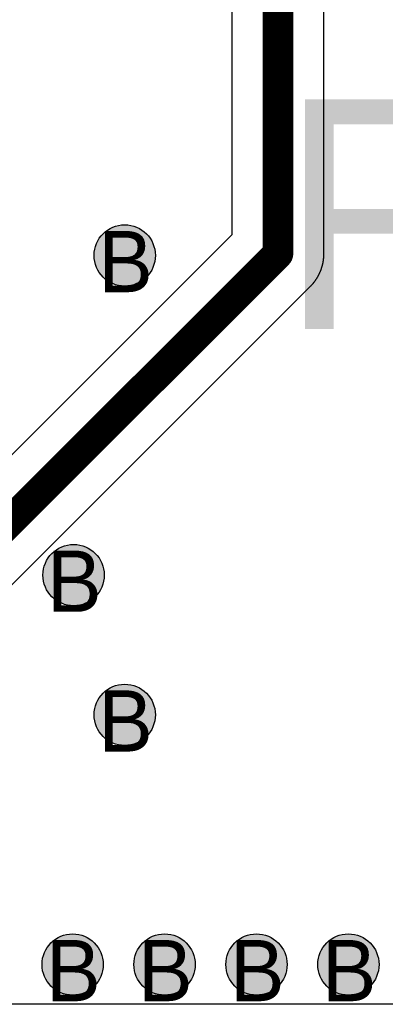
# Model space of a CAD drawing. Header units: millimetres. Extents: x -1.5 to 11.1, y -3 to 5.
# Tile 61 of 256: x 0.866 to 0.985, y 1.255 to 1.577. Entities that reach past the tile are written whole.
import ezdxf

# ---------------------------------------------------------------- set-up
doc = ezdxf.new("R2010")
doc.units = ezdxf.units.MM
doc.header["$MEASUREMENT"] = 0
for name, color, linetype, true_color in [('BottomLayer', 5, 'Continuous', 0x0000ff), ('DrillDrawing', 1, 'Continuous', 0xff0000), ('Metal_2', 7, 'Continuous', 0x7f0000), ('Metal_3', 7, 'Continuous', 0x3f7f00), ('TopLayer', 1, 'Continuous', 0xff0000), ('TopOverlay', 2, 'Continuous', 0xffff00)]:
    doc.layers.add(name, color=color, linetype=linetype, true_color=true_color)
doc.styles.add('textstyle104', font='txt')
doc.styles.add('textstyle260', font='txt')
doc.styles.add('textstyle262', font='txt')
doc.styles.add('textstyle264', font='txt')
doc.styles.add('textstyle334', font='txt')
doc.styles.add('textstyle418', font='txt')
doc.styles.add('textstyle419', font='txt')
doc.styles.add('textstyle705', font='txt')

msp = doc.modelspace()

# ---------------------------------------------------------------- hatches: boundary and pattern name
at = {"layer": 'BottomLayer', "true_color": 0x0000ff}
h = msp.add_hatch(color=5, dxfattribs=at)
edge = h.paths.add_edge_path(flags=0)
edge.add_arc((0.9, 1.5), 0.01, 0, 360)
h = msp.add_hatch(color=5, dxfattribs=at)
edge = h.paths.add_edge_path(flags=0)
edge.add_arc((0.88331, 1.39562), 0.01, 0, 360)
h = msp.add_hatch(color=5, dxfattribs=at)
edge = h.paths.add_edge_path(flags=0)
edge.add_arc((0.9, 1.35), 0.01, 0, 360)
h = msp.add_hatch(color=5, dxfattribs=at)
edge = h.paths.add_edge_path(flags=0)
edge.add_arc((0.883, 1.26847), 0.01, 0, 360)
h = msp.add_hatch(color=5, dxfattribs=at)
edge = h.paths.add_edge_path(flags=0)
edge.add_arc((0.913, 1.26847), 0.01, 0, 360)
h = msp.add_hatch(color=5, dxfattribs=at)
edge = h.paths.add_edge_path(flags=0)
edge.add_arc((0.943, 1.26847), 0.01, 0, 360)
h = msp.add_hatch(color=5, dxfattribs=at)
edge = h.paths.add_edge_path(flags=0)
edge.add_arc((0.973, 1.26847), 0.01, 0, 360)
at = {"layer": 'Metal_2', "true_color": 0x7f0000}
h = msp.add_hatch(color=16, dxfattribs=at)
edge = h.paths.add_edge_path(flags=0)
edge.add_arc((0.9, 1.5), 0.01, 0, 360)
h = msp.add_hatch(color=16, dxfattribs=at)
edge = h.paths.add_edge_path(flags=0)
edge.add_arc((0.88331, 1.39562), 0.01, 0, 360)
h = msp.add_hatch(color=16, dxfattribs=at)
edge = h.paths.add_edge_path(flags=0)
edge.add_arc((0.9, 1.35), 0.01, 0, 360)
h = msp.add_hatch(color=16, dxfattribs=at)
edge = h.paths.add_edge_path(flags=0)
edge.add_arc((0.883, 1.26847), 0.01, 0, 360)
h = msp.add_hatch(color=16, dxfattribs=at)
edge = h.paths.add_edge_path(flags=0)
edge.add_arc((0.913, 1.26847), 0.01, 0, 360)
h = msp.add_hatch(color=16, dxfattribs=at)
edge = h.paths.add_edge_path(flags=0)
edge.add_arc((0.943, 1.26847), 0.01, 0, 360)
h = msp.add_hatch(color=16, dxfattribs=at)
edge = h.paths.add_edge_path(flags=0)
edge.add_arc((0.973, 1.26847), 0.01, 0, 360)
at = {"layer": 'Metal_3', "true_color": 0x3f7f00}
h = msp.add_hatch(color=76, dxfattribs=at)
edge = h.paths.add_edge_path(flags=0)
edge.add_arc((0.9, 1.5), 0.01, 0, 360)
h = msp.add_hatch(color=76, dxfattribs=at)
edge = h.paths.add_edge_path(flags=0)
edge.add_arc((0.88331, 1.39562), 0.01, 0, 360)
h = msp.add_hatch(color=76, dxfattribs=at)
edge = h.paths.add_edge_path(flags=0)
edge.add_arc((0.9, 1.35), 0.01, 0, 360)
h = msp.add_hatch(color=76, dxfattribs=at)
edge = h.paths.add_edge_path(flags=0)
edge.add_arc((0.883, 1.26847), 0.01, 0, 360)
h = msp.add_hatch(color=76, dxfattribs=at)
edge = h.paths.add_edge_path(flags=0)
edge.add_arc((0.913, 1.26847), 0.01, 0, 360)
h = msp.add_hatch(color=76, dxfattribs=at)
edge = h.paths.add_edge_path(flags=0)
edge.add_arc((0.943, 1.26847), 0.01, 0, 360)
h = msp.add_hatch(color=76, dxfattribs=at)
edge = h.paths.add_edge_path(flags=0)
edge.add_arc((0.973, 1.26847), 0.01, 0, 360)
at = {"layer": 'TopLayer', "true_color": 0xff0000}
h = msp.add_hatch(color=1, dxfattribs=at)
edge = h.paths.add_edge_path(flags=0)
edge.add_arc((0.9, 1.5), 0.01, 0, 360)
h = msp.add_hatch(color=1, dxfattribs=at)
edge = h.paths.add_edge_path(flags=0)
edge.add_arc((0.88331, 1.39562), 0.01, 0, 360)
h = msp.add_hatch(color=1, dxfattribs=at)
edge = h.paths.add_edge_path(flags=0)
edge.add_arc((0.9, 1.35), 0.01, 0, 360)
h = msp.add_hatch(color=1, dxfattribs=at)
edge = h.paths.add_edge_path(flags=0)
edge.add_arc((0.883, 1.26847), 0.01, 0, 360)
h = msp.add_hatch(color=1, dxfattribs=at)
edge = h.paths.add_edge_path(flags=0)
edge.add_arc((0.913, 1.26847), 0.01, 0, 360)
h = msp.add_hatch(color=1, dxfattribs=at)
edge = h.paths.add_edge_path(flags=0)
edge.add_arc((0.943, 1.26847), 0.01, 0, 360)
h = msp.add_hatch(color=1, dxfattribs=at)
edge = h.paths.add_edge_path(flags=0)
edge.add_arc((0.973, 1.26847), 0.01, 0, 360)

# ---------------------------------------------------------------- linework, layer by layer
at = {"layer": 'BottomLayer', "color": 5, "true_color": 0x0000ff}
for centre in [(0.9, 1.5), (0.88331, 1.39562), (0.9, 1.35), (0.883, 1.26847), (0.913, 1.26847), (0.943, 1.26847), (0.973, 1.26847)]:
    msp.add_circle(centre, 0.01, dxfattribs=at)
at = {"layer": 'Metal_2', "color": 16, "true_color": 0x7f0000}
for centre in [(0.9, 1.5), (0.88331, 1.39562), (0.9, 1.35), (0.883, 1.26847), (0.913, 1.26847), (0.943, 1.26847), (0.973, 1.26847)]:
    msp.add_circle(centre, 0.01, dxfattribs=at)
at = {"layer": 'Metal_3'}
for p, q in [((0.935, 1.775), (0.935, 1.50675)), ((0.965, 1.50054), (0.965, 1.76879)), ((0.935, 1.50675), (0.76564, 1.33739)), ((0.96481, 1.49815), (0.96483, 1.49825)), ((0.96483, 1.49825), (0.96484, 1.49836)), ((0.96484, 1.49836), (0.96486, 1.49847)), ((0.96486, 1.49847), (0.96487, 1.49858)), ((0.96487, 1.49858), (0.96489, 1.49869)), ((0.96489, 1.49869), (0.9649, 1.49879)), ((0.9649, 1.49879), (0.96491, 1.4989)), ((0.96491, 1.4989), (0.96492, 1.49901)), ((0.96492, 1.49901), (0.96493, 1.49912)), ((0.96493, 1.49912), (0.96494, 1.49923)), ((0.96494, 1.49923), (0.96495, 1.49934)), ((0.96495, 1.49934), (0.96496, 1.49945)), ((0.96496, 1.49945), (0.96497, 1.49956)), ((0.96497, 1.49966), (0.96498, 1.49977)), ((0.96497, 1.49956), (0.96497, 1.49966)), ((0.96498, 1.49977), (0.96499, 1.49988)), ((0.96499, 1.5001), (0.965, 1.50021)), ((0.96499, 1.49999), (0.96499, 1.5001)), ((0.96499, 1.49988), (0.96499, 1.49999)), ((0.965, 1.50043), (0.965, 1.50054)), ((0.965, 1.50032), (0.965, 1.50043)), ((0.965, 1.50021), (0.965, 1.50032)), ((0.96394, 1.495), (0.96398, 1.4951)), ((0.96398, 1.4951), (0.96402, 1.4952)), ((0.96402, 1.4952), (0.96406, 1.4953)), ((0.96406, 1.4953), (0.9641, 1.49541)), ((0.9641, 1.49541), (0.96413, 1.49551)), ((0.96413, 1.49551), (0.96417, 1.49561)), ((0.96417, 1.49561), (0.9642, 1.49571)), ((0.9642, 1.49571), (0.96424, 1.49582)), ((0.96424, 1.49582), (0.96427, 1.49592)), ((0.96427, 1.49592), (0.96431, 1.49603)), ((0.96431, 1.49603), (0.96434, 1.49613)), ((0.96434, 1.49613), (0.96437, 1.49623)), ((0.96437, 1.49623), (0.9644, 1.49634)), ((0.9644, 1.49634), (0.96443, 1.49644)), ((0.96443, 1.49644), (0.96446, 1.49655)), ((0.96446, 1.49655), (0.96449, 1.49665)), ((0.96449, 1.49665), (0.96452, 1.49676)), ((0.96452, 1.49676), (0.96454, 1.49686)), ((0.96454, 1.49686), (0.96457, 1.49697)), ((0.96457, 1.49697), (0.96458, 1.49702)), ((0.96458, 1.49702), (0.9646, 1.49708)), ((0.9646, 1.49708), (0.96462, 1.49718)), ((0.96462, 1.49718), (0.96464, 1.49729)), ((0.96464, 1.49729), (0.96467, 1.4974)), ((0.96467, 1.4974), (0.96469, 1.4975)), ((0.96469, 1.4975), (0.96471, 1.49761)), ((0.96471, 1.49761), (0.96473, 1.49772)), ((0.96473, 1.49772), (0.96475, 1.49782)), ((0.96475, 1.49782), (0.96477, 1.49793)), ((0.96477, 1.49793), (0.96479, 1.49804)), ((0.96479, 1.49804), (0.96481, 1.49815)), ((0.96216, 1.49175), (0.96222, 1.49184)), ((0.96222, 1.49184), (0.96229, 1.49193)), ((0.96229, 1.49193), (0.96235, 1.49202)), ((0.96235, 1.49202), (0.96241, 1.49211)), ((0.96241, 1.49211), (0.96247, 1.4922)), ((0.96247, 1.4922), (0.96253, 1.49229)), ((0.96253, 1.49229), (0.96259, 1.49238)), ((0.96259, 1.49238), (0.96265, 1.49248)), ((0.96265, 1.49248), (0.96271, 1.49257)), ((0.96271, 1.49257), (0.96277, 1.49266)), ((0.96277, 1.49266), (0.96279, 1.4927)), ((0.96279, 1.4927), (0.96282, 1.49275)), ((0.96282, 1.49275), (0.96288, 1.49285)), ((0.96288, 1.49285), (0.96294, 1.49294)), ((0.96294, 1.49294), (0.96299, 1.49304)), ((0.96299, 1.49304), (0.96304, 1.49313)), ((0.96304, 1.49313), (0.9631, 1.49323)), ((0.9631, 1.49323), (0.96315, 1.49332)), ((0.96315, 1.49332), (0.9632, 1.49342)), ((0.9632, 1.49342), (0.96325, 1.49351)), ((0.96325, 1.49351), (0.96331, 1.49361)), ((0.96331, 1.49361), (0.96336, 1.49371)), ((0.96336, 1.49371), (0.9634, 1.4938)), ((0.9634, 1.4938), (0.96345, 1.4939)), ((0.96345, 1.4939), (0.9635, 1.494)), ((0.9635, 1.494), (0.96355, 1.4941)), ((0.96355, 1.4941), (0.96359, 1.4942)), ((0.96359, 1.4942), (0.96364, 1.4943)), ((0.96364, 1.4943), (0.96369, 1.4944)), ((0.96369, 1.4944), (0.96373, 1.49449)), ((0.96373, 1.49449), (0.96377, 1.49459)), ((0.96377, 1.49459), (0.96382, 1.4947)), ((0.96382, 1.4947), (0.96386, 1.4948)), ((0.96386, 1.4948), (0.9639, 1.4949)), ((0.9639, 1.4949), (0.96394, 1.495)), ((0.78685, 1.31618), (0.96061, 1.48993)), ((0.96061, 1.48993), (0.96068, 1.49001)), ((0.96068, 1.49001), (0.96076, 1.49008)), ((0.96076, 1.49008), (0.96084, 1.49016)), ((0.96084, 1.49016), (0.96091, 1.49024)), ((0.96091, 1.49024), (0.96099, 1.49032)), ((0.96099, 1.49032), (0.96106, 1.4904)), ((0.96106, 1.4904), (0.96113, 1.49048)), ((0.96113, 1.49048), (0.96121, 1.49056)), ((0.96121, 1.49056), (0.96128, 1.49065)), ((0.96128, 1.49065), (0.96135, 1.49073)), ((0.96135, 1.49073), (0.96142, 1.49081)), ((0.96142, 1.49081), (0.96149, 1.49089)), ((0.96149, 1.49089), (0.96156, 1.49098)), ((0.96156, 1.49098), (0.96163, 1.49106)), ((0.96163, 1.49106), (0.9617, 1.49115)), ((0.9617, 1.49115), (0.96177, 1.49123)), ((0.96177, 1.49123), (0.96183, 1.49132)), ((0.96183, 1.49132), (0.9619, 1.4914)), ((0.9619, 1.4914), (0.96197, 1.49149)), ((0.96197, 1.49149), (0.96203, 1.49158)), ((0.96203, 1.49158), (0.9621, 1.49167)), ((0.9621, 1.49167), (0.96216, 1.49175))]:
    msp.add_line(p, q, dxfattribs=at)
for points in [[(0.95, 1.50054, 0.01, 0.01, 0), (0.95, 1.775, 0.01, 0.01, 0)], [(0.76689, 1.31743, 0.01, 0.01, 0), (0.95, 1.50054, 0.01, 0.01, 0)]]:
    msp.add_lwpolyline(points, format="xyseb", dxfattribs=at)
msp.add_lwpolyline([(0.9475, 1.50054, 0.005, 0.005, 1), (0.9525, 1.50054, 0.005, 0.005, 1)], format="xyseb", close=True, dxfattribs=at)
msp.add_lwpolyline([(0.9475, 1.50054, 0.005, 0.005, 1), (0.9525, 1.50054, 0.005, 0.005, 1)], format="xyseb", close=True, dxfattribs=at)
at = {"layer": 'Metal_3', "color": 76, "true_color": 0x3f7f00}
for centre in [(0.9, 1.5), (0.88331, 1.39562), (0.9, 1.35), (0.883, 1.26847), (0.913, 1.26847), (0.943, 1.26847), (0.973, 1.26847)]:
    msp.add_circle(centre, 0.01, dxfattribs=at)
at = {"layer": 'TopLayer'}
for p, q in [((0.935, 1.775), (0.935, 1.50675)), ((0.965, 1.50054), (0.965, 1.76879)), ((0.935, 1.50675), (0.80895, 1.3807)), ((0.96481, 1.49815), (0.96483, 1.49825)), ((0.96483, 1.49825), (0.96484, 1.49836)), ((0.96484, 1.49836), (0.96486, 1.49847)), ((0.96486, 1.49847), (0.96487, 1.49858)), ((0.96487, 1.49858), (0.96489, 1.49869)), ((0.96489, 1.49869), (0.9649, 1.49879)), ((0.9649, 1.49879), (0.96491, 1.4989)), ((0.96491, 1.4989), (0.96492, 1.49901)), ((0.96492, 1.49901), (0.96493, 1.49912)), ((0.96493, 1.49912), (0.96494, 1.49923)), ((0.96494, 1.49923), (0.96495, 1.49934)), ((0.96495, 1.49934), (0.96496, 1.49945)), ((0.96496, 1.49945), (0.96497, 1.49956)), ((0.96497, 1.49966), (0.96498, 1.49977)), ((0.96497, 1.49956), (0.96497, 1.49966)), ((0.96498, 1.49977), (0.96499, 1.49988)), ((0.96499, 1.5001), (0.965, 1.50021)), ((0.96499, 1.49999), (0.96499, 1.5001)), ((0.96499, 1.49988), (0.96499, 1.49999)), ((0.965, 1.50043), (0.965, 1.50054)), ((0.965, 1.50032), (0.965, 1.50043)), ((0.965, 1.50021), (0.965, 1.50032)), ((0.96394, 1.495), (0.96398, 1.4951)), ((0.96398, 1.4951), (0.96402, 1.4952)), ((0.96402, 1.4952), (0.96406, 1.4953)), ((0.96406, 1.4953), (0.9641, 1.49541)), ((0.9641, 1.49541), (0.96413, 1.49551)), ((0.96413, 1.49551), (0.96417, 1.49561)), ((0.96417, 1.49561), (0.9642, 1.49571)), ((0.9642, 1.49571), (0.96424, 1.49582)), ((0.96424, 1.49582), (0.96427, 1.49592)), ((0.96427, 1.49592), (0.96431, 1.49603)), ((0.96431, 1.49603), (0.96432, 1.49608)), ((0.96432, 1.49608), (0.96434, 1.49613)), ((0.96434, 1.49613), (0.96437, 1.49623)), ((0.96437, 1.49623), (0.9644, 1.49634)), ((0.9644, 1.49634), (0.96443, 1.49644)), ((0.96443, 1.49644), (0.96446, 1.49655)), ((0.96446, 1.49655), (0.96449, 1.49665)), ((0.96449, 1.49665), (0.96452, 1.49676)), ((0.96452, 1.49676), (0.96454, 1.49686)), ((0.96454, 1.49686), (0.96457, 1.49697)), ((0.96457, 1.49697), (0.9646, 1.49708)), ((0.9646, 1.49708), (0.96462, 1.49718)), ((0.96462, 1.49718), (0.96464, 1.49729)), ((0.96464, 1.49729), (0.96467, 1.4974)), ((0.96467, 1.4974), (0.96469, 1.4975)), ((0.96469, 1.4975), (0.96471, 1.49761)), ((0.96471, 1.49761), (0.96473, 1.49772)), ((0.96473, 1.49772), (0.96475, 1.49782)), ((0.96475, 1.49782), (0.96477, 1.49793)), ((0.96477, 1.49793), (0.96479, 1.49804)), ((0.96479, 1.49804), (0.96481, 1.49815)), ((0.96216, 1.49175), (0.96222, 1.49184)), ((0.96222, 1.49184), (0.96229, 1.49193)), ((0.96229, 1.49193), (0.96235, 1.49202)), ((0.96235, 1.49202), (0.96241, 1.49211)), ((0.96241, 1.49211), (0.96247, 1.4922)), ((0.96247, 1.4922), (0.96253, 1.49229)), ((0.96253, 1.49229), (0.96259, 1.49238)), ((0.96259, 1.49238), (0.96265, 1.49248)), ((0.96265, 1.49248), (0.96271, 1.49257)), ((0.96271, 1.49257), (0.96277, 1.49266)), ((0.96277, 1.49266), (0.96282, 1.49275)), ((0.96282, 1.49275), (0.96288, 1.49285)), ((0.96288, 1.49285), (0.96294, 1.49294)), ((0.96294, 1.49294), (0.96299, 1.49304)), ((0.96299, 1.49304), (0.96304, 1.49313)), ((0.96304, 1.49313), (0.9631, 1.49323)), ((0.9631, 1.49323), (0.96315, 1.49332)), ((0.96315, 1.49332), (0.9632, 1.49342)), ((0.9632, 1.49342), (0.96325, 1.49351)), ((0.96325, 1.49351), (0.96331, 1.49361)), ((0.96331, 1.49361), (0.96336, 1.49371)), ((0.96336, 1.49371), (0.9634, 1.4938)), ((0.9634, 1.4938), (0.96345, 1.4939)), ((0.96345, 1.4939), (0.9635, 1.494)), ((0.9635, 1.494), (0.96355, 1.4941)), ((0.96355, 1.4941), (0.96359, 1.4942)), ((0.96359, 1.4942), (0.96364, 1.4943)), ((0.96364, 1.4943), (0.96369, 1.4944)), ((0.96369, 1.4944), (0.96373, 1.49449)), ((0.96373, 1.49449), (0.96377, 1.49459)), ((0.96377, 1.49459), (0.96382, 1.4947)), ((0.96382, 1.4947), (0.96386, 1.4948)), ((0.96386, 1.4948), (0.9639, 1.4949)), ((0.9639, 1.4949), (0.96394, 1.495)), ((0.82577, 1.3551), (0.96059, 1.48992)), ((0.96059, 1.48992), (0.96061, 1.48993)), ((0.96061, 1.48993), (0.96068, 1.49001)), ((0.96068, 1.49001), (0.96076, 1.49008)), ((0.96076, 1.49008), (0.96084, 1.49016)), ((0.96084, 1.49016), (0.96091, 1.49024)), ((0.96091, 1.49024), (0.96099, 1.49032)), ((0.96099, 1.49032), (0.96106, 1.4904)), ((0.96106, 1.4904), (0.96113, 1.49048)), ((0.96113, 1.49048), (0.96121, 1.49056)), ((0.96121, 1.49056), (0.96128, 1.49065)), ((0.96128, 1.49065), (0.96135, 1.49073)), ((0.96135, 1.49073), (0.96142, 1.49081)), ((0.96142, 1.49081), (0.96149, 1.49089)), ((0.96149, 1.49089), (0.96156, 1.49098)), ((0.96156, 1.49098), (0.96163, 1.49106)), ((0.96163, 1.49106), (0.9617, 1.49115)), ((0.9617, 1.49115), (0.96177, 1.49123)), ((0.96177, 1.49123), (0.96183, 1.49132)), ((0.96183, 1.49132), (0.9619, 1.4914)), ((0.9619, 1.4914), (0.96197, 1.49149)), ((0.96197, 1.49149), (0.96203, 1.49158)), ((0.96203, 1.49158), (0.9621, 1.49167)), ((0.9621, 1.49167), (0.96216, 1.49175)), ((1.15, 1.25547), (0.7885, 1.25547))]:
    msp.add_line(p, q, dxfattribs=at)
for points in [[(0.95, 1.50054, 0.01, 0.01, 0), (0.95, 1.775, 0.01, 0.01, 0)], [(0.81517, 1.3657, 0.01, 0.01, 0), (0.95, 1.50054, 0.01, 0.01, 0)]]:
    msp.add_lwpolyline(points, format="xyseb", dxfattribs=at)
msp.add_lwpolyline([(0.9475, 1.50054, 0.005, 0.005, 1), (0.9525, 1.50054, 0.005, 0.005, 1)], format="xyseb", close=True, dxfattribs=at)
msp.add_lwpolyline([(0.9475, 1.50054, 0.005, 0.005, 1), (0.9525, 1.50054, 0.005, 0.005, 1)], format="xyseb", close=True, dxfattribs=at)
at = {"layer": 'TopLayer', "color": 1, "true_color": 0xff0000}
for centre in [(0.9, 1.5), (0.88331, 1.39562), (0.9, 1.35), (0.883, 1.26847), (0.913, 1.26847), (0.943, 1.26847), (0.973, 1.26847)]:
    msp.add_circle(centre, 0.01, dxfattribs=at)

# ---------------------------------------------------------------- texts
at = {"layer": 'DrillDrawing'}
for style, p in [('textstyle419', (0.89134, 1.488)), ('textstyle705', (0.87464, 1.38363)), ('textstyle418', (0.89134, 1.338)), ('textstyle334', (0.87434, 1.25648)), ('textstyle264', (0.90434, 1.25648)), ('textstyle262', (0.93434, 1.25648)), ('textstyle260', (0.96434, 1.25648))]:
    msp.add_text('B', height=0.02, dxfattribs=dict(at, style=style)).set_placement(p)
at = {"layer": 'TopOverlay', "style": 'textstyle104'}
msp.add_text('RFOUT', height=0.075, dxfattribs=at).set_placement((0.95056, 1.47599))

doc.saveas('drawing.dxf')
